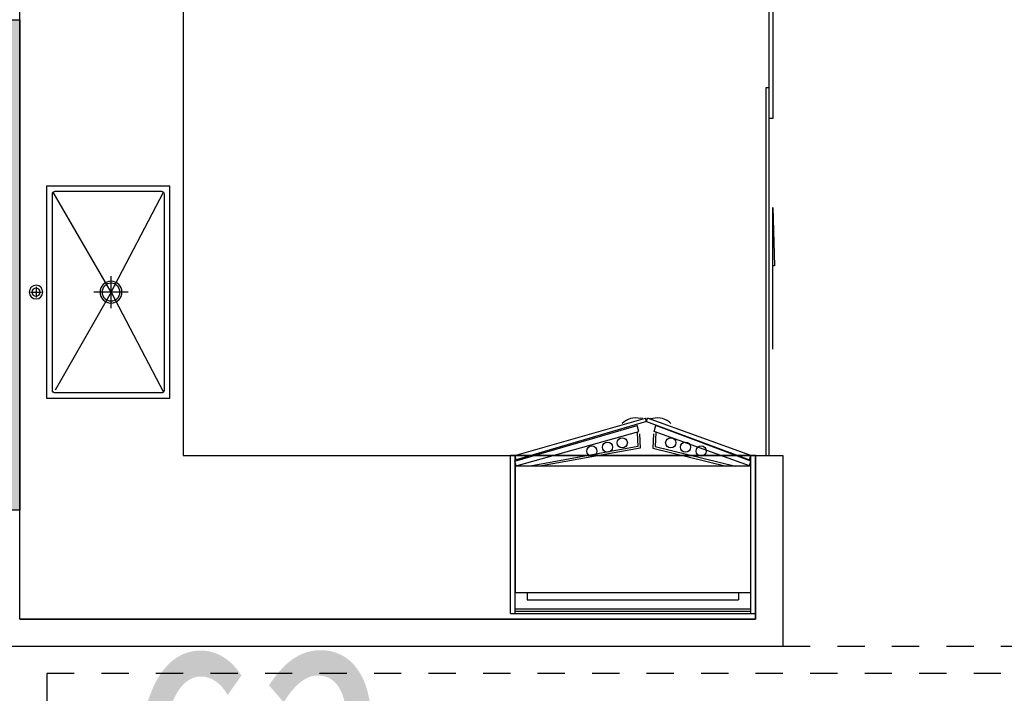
# Model space of a CAD drawing. Header units: millimetres. Extents: x 296296 to 297283, y 219875 to 220035.
# Tile 71 of 256: x 296695.08 to 296698.69, y 220016.94 to 220019.42. Entities that reach past the tile are written whole.
import ezdxf

# ---------------------------------------------------------------- set-up
doc = ezdxf.new("R2010")
doc.units = ezdxf.units.MM
doc.linetypes.add('185洋房-中间套（报建版）-旧规$0$洋房户型$0$_DASH', pattern=[0.6, 0.4, -0.2])
doc.layers.add('面积-住宅全面积', color=1, linetype='Continuous')
doc.styles.add('dw', font='simhei.ttf')

# ---------------------------------------------------------------- blocks, each defined once
blk = doc.blocks.new('sayea5yuteaytuytrauyt')
h = blk.add_hatch()
h.set_pattern_fill('钢筋混凝土', color=253, scale=100)
h.set_pattern_definition([(45, (0, 0), (-176.776695, 176.776695), []), (50, (0, 0), (717.26018, -62.75213), [75, -825]), (355, (0, 0), (-138.75133, 752.19213), [60, -660]), (100.4514, (59.8, -5.2), (578.5094, 689.43954), [63.7402, -701.1421]), (46.1842, (0, 200), (1067.24105, -165.519), [112.5, -1237.5]), (96.6356, (88.9, 186.2), (934.6627, 974.1179), [95.6103, -1051.713]), (351.1842, (0, 200), (934.662, 974.1186), [90, -990]), (21, (100, 150), (596.90705, -402.6189), [75, -825]), (326, (100, 150), (243.31533, 725.15005), [60, -660]), (71.4514, (149.74, 116.45), (840.22263, 322.5305), [63.7402, -701.1421]), (37.5, (0, 0), (12.159855, 332.893854), [0, -652, 0, -670, 0, -662.5]), (7.5, (0, 0), (263.06954, 394.41171), [0, -382, 0, -637, 0, -252.5]), (327.5, (-223, 0), (533.822436, -22.55487), [0, -250, 0, -780, 0, -1035]), (317.5, (-323, 0), (583.18617, 100.10498), [0, -325, 0, -518, 0, -735])])
h.paths.add_polyline_path([(1007424.9, 89058.4), (1007424.9, 87258.4), (1007174.9, 87258.4), (1007174.9, 89058.4)])
h.paths.add_polyline_path([(1021574.9, 89058.4), (1021574.9, 87258.4), (1021324.9, 87258.4), (1021324.9, 89058.4)])
h.paths.add_polyline_path([(989374.9, 89058.4), (989374.9, 87258.4), (989124.9, 87258.4), (989124.9, 89058.4)])
h.paths.add_polyline_path([(1039624.9, 89058.4), (1039624.9, 87258.4), (1039374.9, 87258.4), (1039374.9, 89058.4)])
h.paths.add_polyline_path([(1014474.9, 87858.4), (1014474.9, 84858.4), (1014274.9, 84858.4), (1014274.9, 87858.4)])
h.paths.add_polyline_path([(1044574.9, 92958.4), (1044574.9, 91158.4), (1044374.9, 91158.4), (1044374.9, 92758.4), (1044074.9, 92758.4), (1044074.9, 92958.4)])
h.paths.add_polyline_path([(984374.9, 92758.4), (984374.9, 91158.4), (984174.9, 91158.4), (984174.9, 92958.4), (984674.9, 92958.4), (984674.9, 92758.4)])
h.paths.add_polyline_path([(1027974.9, 92758.4), (1027974.9, 91258.4), (1027774.9, 91258.4), (1027774.9, 92958.4), (1028324.9, 92958.4), (1028324.9, 92758.4)])
h.paths.add_polyline_path([(1000974.9, 92958.4), (1000974.9, 91258.4), (1000774.9, 91258.4), (1000774.9, 92758.4), (1000424.9, 92758.4), (1000424.9, 92958.4)])
h.paths.add_polyline_path([(1033174.9, 92958.4), (1033174.9, 91258.4), (1032974.9, 91258.4), (1032974.9, 92758.4), (1032624.9, 92758.4), (1032624.9, 92958.4)])
h.paths.add_polyline_path([(995774.9, 92758.4), (995774.9, 91258.4), (995574.9, 91258.4), (995574.9, 92958.4), (996124.9, 92958.4), (996124.9, 92758.4)])
h.paths.add_polyline_path([(1014874.9, 80258.4), (1014874.9, 80058.4), (1014274.9, 80058.4), (1014274.9, 81858.4), (1014474.9, 81858.4), (1014474.9, 80258.4)])
h.paths.add_polyline_path([(1046674.9, 92358.4), (1046674.9, 90658.4), (1046474.9, 90658.4), (1046474.9, 92158.4), (1046024.9, 92158.4), (1046024.9, 92358.4)])
h.paths.add_polyline_path([(982274.9, 92158.4), (982274.9, 90658.4), (982074.9, 90658.4), (982074.9, 92358.4), (982724.9, 92358.4), (982724.9, 92158.4)])
h.paths.add_polyline_path([(1042874.9, 80058.4), (1042874.9, 79458.4), (1042074.9, 79458.4), (1042074.9, 79658.4), (1042674.9, 79658.4), (1042674.9, 80258.4), (1043624.9, 80258.4), (1043624.9, 80058.4)])
h.paths.add_polyline_path([(1010674.9, 80058.4), (1010674.9, 79458.4), (1009874.9, 79458.4), (1009874.9, 79658.4), (1010474.9, 79658.4), (1010474.9, 80258.4), (1011424.9, 80258.4), (1011424.9, 80058.4)])
h.paths.add_polyline_path([(1018874.9, 79658.4), (1018874.9, 79458.4), (1018074.9, 79458.4), (1018074.9, 80058.4), (1017324.9, 80058.4), (1017324.9, 80258.4), (1018274.9, 80258.4), (1018274.9, 79658.4)])
h.paths.add_polyline_path([(986674.9, 79658.4), (986674.9, 79458.4), (985874.9, 79458.4), (985874.9, 80058.4), (985124.9, 80058.4), (985124.9, 80258.4), (986074.9, 80258.4), (986074.9, 79658.4)])
h.paths.add_polyline_path([(1016574.9, 92758.4), (1016574.9, 91158.4), (1016374.9, 91158.4), (1016374.9, 92158.4), (1016074.9, 92158.4), (1016074.9, 92358.4), (1016374.9, 92358.4), (1016374.9, 92958.4), (1016874.9, 92958.4), (1016874.9, 92758.4)])
h.paths.add_polyline_path([(1012374.9, 92158.4), (1012374.9, 91158.4), (1012174.9, 91158.4), (1012174.9, 92758.4), (1011874.9, 92758.4), (1011874.9, 92958.4), (1012374.9, 92958.4), (1012374.9, 92358.4), (1012674.9, 92358.4), (1012674.9, 92158.4)])
h.paths.add_polyline_path([(1031699.9, 87258.4), (1031699.9, 86658.4), (1029249.9, 86658.4), (1029249.9, 87258.4), (1029449.9, 87258.4), (1029449.9, 86858.4), (1031499.9, 86858.4), (1031499.9, 87258.4)])
h.paths.add_polyline_path([(999499.9, 87258.4), (999499.9, 86658.4), (997049.9, 86658.4), (997049.9, 87258.4), (997249.9, 87258.4), (997249.9, 86858.4), (999299.9, 86858.4), (999299.9, 87258.4)])
h.paths.add_polyline_path([(1029449.9, 89158.4), (1029449.9, 88743.4), (1029249.9, 88743.4), (1029249.9, 89358.4), (1031699.9, 89358.4), (1031699.9, 88743.4), (1031499.9, 88743.4), (1031499.9, 89158.4)])
h.paths.add_polyline_path([(999499.9, 89358.4), (999499.9, 88743.4), (999299.9, 88743.4), (999299.9, 89158.4), (997249.9, 89158.4), (997249.9, 88743.4), (997049.9, 88743.4), (997049.9, 89358.4)])
h.paths.add_polyline_path([(1026174.8, 92958.4), (1026174.8, 90058.4), (1025974.8, 90058.4), (1025974.8, 92758.4), (1025574.9, 92758.4), (1025574.9, 92958.4)])
h.paths.add_polyline_path([(1002774.9, 92758.4), (1002774.9, 90058.4), (1002574.9, 90058.4), (1002574.9, 92958.4), (1003174.9, 92958.4), (1003174.9, 92758.4)])
h.paths.add_polyline_path([(993974.9, 92958.4), (993974.9, 90058.4), (993774.9, 90058.4), (993774.9, 92758.4), (993374.9, 92758.4), (993374.9, 92958.4)])
h.paths.add_polyline_path([(1034974.9, 92758.4), (1034974.9, 90058.4), (1034774.9, 90058.4), (1034774.9, 92958.4), (1035374.9, 92958.4), (1035374.9, 92758.4)])
h.paths.add_polyline_path([(1046674.9, 83408.4), (1046674.9, 80058.4), (1046074.9, 80058.4), (1046074.9, 80258.4), (1046474.9, 80258.4), (1046474.9, 83408.4)])
h.paths.add_polyline_path([(982674.9, 80258.4), (982674.9, 80058.4), (982074.9, 80058.4), (982074.9, 83408.4), (982274.9, 83408.4), (982274.9, 80258.4)])
h.paths.add_polyline_path([(1001674.9, 89358.4), (1001674.9, 86658.4), (1001474.9, 86658.4), (1001474.9, 89158.4), (1000774.9, 89158.4), (1000774.9, 89358.4)])
h.paths.add_polyline_path([(1027274.9, 89158.4), (1027274.9, 86658.4), (1027074.9, 86658.4), (1027074.9, 89358.4), (1027974.9, 89358.4), (1027974.9, 89158.4)])
h.paths.add_polyline_path([(995074.9, 89158.4), (995074.9, 86658.4), (994874.9, 86658.4), (994874.9, 89358.4), (995774.9, 89358.4), (995774.9, 89158.4)])
h.paths.add_polyline_path([(1033874.9, 89358.4), (1033874.9, 86658.4), (1033674.9, 86658.4), (1033674.9, 89158.4), (1032974.9, 89158.4), (1032974.9, 89358.4)])
h.paths.add_polyline_path([(989374.9, 92958.4), (989374.9, 92158.4), (988974.9, 92158.4), (988974.9, 92958.4)])
h.paths.add_polyline_path([(1007574.9, 92958.4), (1007574.9, 92158.4), (1007174.9, 92158.4), (1007174.9, 92958.4)])
h.paths.add_polyline_path([(995074.9, 79658.4), (995074.9, 79258.4), (994374.9, 79258.4), (994374.9, 79658.4)])
h.paths.add_polyline_path([(1002174.9, 79658.4), (1002174.9, 79258.4), (1001474.9, 79258.4), (1001474.9, 79658.4)])
h.paths.add_polyline_path([(1027274.9, 79658.4), (1027274.9, 79258.4), (1026574.9, 79258.4), (1026574.9, 79658.4)])
h.paths.add_polyline_path([(1034374.9, 79658.4), (1034374.9, 79258.4), (1033674.9, 79258.4), (1033674.9, 79658.4)])
h.paths.add_polyline_path([(1039774.9, 92958.4), (1039774.9, 92158.4), (1039374.9, 92158.4), (1039374.9, 92958.4)])
h.paths.add_polyline_path([(1021574.9, 92958.4), (1021574.9, 92158.4), (1021174.9, 92158.4), (1021174.9, 92958.4)])
at = {"color": 253}
blk.add_lwpolyline([(1021574.9, 89058.4), (1021574.9, 87258.4), (1021324.9, 87258.4), (1021324.9, 89058.4), (1021574.9, 89058.4)], close=True, dxfattribs=at)
blk = doc.blocks.new('185洋房-中间套（报建版）-旧规$0$185洋房-边套（报建版）$0$洋房户型$0$$0$900-660双开门冰箱A')
at = {"color": 253, "linetype": 'ByBlock'}
blk.add_wipeout([(-1647770.3, 357301.7), (-1647752.5, 357301.7), (-1647752.5, 357881.7), (-1648652.5, 357881.7), (-1648652.5, 357301.7), (-1648634.5, 357301.7), (-1648255.6, 357163.9), (-1648248.7, 357163.9)], dxfattribs=at)
at = {"color": 253}
for p, q in [((-1647752.5, 357881.7), (-1648652.5, 357881.7)), ((-1648652.5, 357881.7), (-1648652.5, 357301.7)), ((-1648634.7, 357881.7), (-1648634.7, 357301.7)), ((-1647770.3, 357872.8), (-1648634.7, 357872.8)), ((-1647770.3, 357863.9), (-1648634.7, 357863.9)), ((-1647770.3, 357881.7), (-1647770.3, 357301.7)), ((-1647752.5, 357881.7), (-1647752.5, 357301.7)), ((-1647752.5, 357881.7), (-1647752.5, 357301.7)), ((-1647752.5, 357881.7), (-1647752.5, 357301.7)), ((-1647814.3, 357831.5), (-1648589.9, 357831.5)), ((-1648589.9, 357804.6), (-1648589.9, 357831.5)), ((-1647814.3, 357804.6), (-1647814.3, 357831.5)), ((-1647769.9, 357804.6), (-1648634.3, 357804.6)), ((-1648634.3, 357804.6), (-1648634.3, 357341.2)), ((-1648634.3, 357797.9), (-1648634.3, 357365.6)), ((-1647769.9, 357341.2), (-1647769.9, 357804.6)), ((-1648630, 357339.6), (-1648634.7, 357321.8)), ((-1648634.7, 357321.8), (-1648286.4, 357191.5)), ((-1648634.3, 357341.2), (-1647769.9, 357341.2)), ((-1648630, 357339.6), (-1648280.6, 357212.9)), ((-1648284, 357268.2), (-1648578.6, 357341.2)), ((-1648275.5, 357275.1), (-1648543.8, 357340.3)), ((-1648228.7, 357275.1), (-1647860.5, 357340.3)), ((-1647774.2, 357339.6), (-1648223.6, 357212.9)), ((-1648220.3, 357268.2), (-1647825.6, 357341.2)), ((-1647769.5, 357321.8), (-1648217.8, 357191.5)), ((-1647774.2, 357339.6), (-1647769.5, 357321.8)), ((-1648652.5, 357301.7), (-1647752.5, 357301.7)), ((-1648634.6, 357301.7), (-1648255.6, 357163.9)), ((-1648630.5, 357316.9), (-1648634.5, 357301.7)), ((-1648252.1, 357176.7), (-1648630.5, 357316.9)), ((-1648252.1, 357176.7), (-1647773.8, 357316.9)), ((-1647769.6, 357301.7), (-1648248.7, 357163.9)), ((-1647773.8, 357316.9), (-1647769.7, 357301.7)), ((-1648286.6, 357217.4), (-1648284, 357268.2)), ((-1648278.3, 357221.5), (-1648275.5, 357275.1)), ((-1648225.9, 357221.5), (-1648228.7, 357275.1)), ((-1648217.6, 357217.4), (-1648220.3, 357268.2)), ((-1648280.6, 357212.9), (-1648286.4, 357191.5)), ((-1648223.6, 357212.9), (-1648217.8, 357191.5)), ((-1648252.1, 357176.7), (-1648255.6, 357163.9)), ((-1648252.1, 357176.7), (-1648248.7, 357163.9)), ((-1648267.3, 357163.9), (-1648275.3, 357166)), ((-1648237, 357163.9), (-1648228.9, 357166))]:
    blk.add_line(p, q, dxfattribs=at)
for centre in [(-1648452.8, 357285), (-1648395.1, 357271), (-1648109.1, 357271), (-1648051.4, 357285), (-1648341, 357254.8), (-1648163.2, 357254.8)]:
    blk.add_circle(centre, 18.7, dxfattribs=at)
for centre, start, end in [((-1648292.8, 357233.5), 225.4644, 284.5356), ((-1648211.5, 357233.5), 255.4644, 314.5356)]:
    blk.add_arc(centre, 69.7, start, end, dxfattribs=at)
blk = doc.blocks.new('185洋房-中间套（报建版）-旧规$0$185洋房-边套（报建版）$0$洋房户型$0$A$C5687057F')
at = {"color": 253}
for p, q in [((435, 590), (435, 550)), ((415, 570), (455, 570)), ((435, 295), (67.9, 507.1)), ((435, 295), (795, 500)), ((435, 232.4), (435, 357.6)), ((435, 295), (67.9, 102.9)), ((494, 295), (376, 295)), ((435, 295), (802.1, 102.9))]:
    blk.add_line(p, q, dxfattribs=at)
blk.add_lwpolyline([(45, 80), (825, 80), (825, 530), (45, 530)], close=True, dxfattribs=at)
blk.add_lwpolyline([(75, 100), (795, 100, 0.414214), (805, 110), (805, 500, 0.414214), (795, 510), (75, 510, 0.414214), (65, 500), (65, 110, 0.414214)], format="xyb", close=True, dxfattribs=at)
for centre, radius in [((435, 570), 25), ((435, 570), 15), ((435, 295), 40), ((435, 295), 32.5)]:
    blk.add_circle(centre, radius, dxfattribs=at)
blk = doc.blocks.new('185洋房-中间套（报建版）-旧规$0$185洋房-边套（报建版）$0$洋房户型$0$$DORLIB2D$00000131')
at = {"color": 253, "lineweight": -2}
for p, q in [((0.15, 0.125), (0.2319, 0.1973)), ((0.2319, 0.1973), (0.2319, 0.125)), ((-0.5, 0.125), (-0.5, 0)), ((0.0192, 0.125), (-0.5, 0.125)), ((0.0192, 0), (0.0192, 0.125)), ((0.35, 0.125), (0.15, 0.125)), ((-0.5, 0), (0.0192, 0)), ((-0.024, 0), (0.5, 0)), ((-0.024, -0.125), (-0.024, 0)), ((0.5, 0), (0.5, -0.125)), ((-0.35, -0.125), (-0.15, -0.125)), ((-0.2319, -0.1973), (-0.2319, -0.125)), ((-0.15, -0.125), (-0.2319, -0.1973)), ((0.5, -0.125), (-0.024, -0.125))]:
    blk.add_line(p, q, dxfattribs=at)
blk = doc.blocks.new('185洋房-中间套（报建版）-旧规')
at = {"color": 253, "linetype": 'Continuous'}
for p, q in [((25000, 7300), (25000, 9800)), ((22200, 7900), (22200, 7200)), ((25000, 7300), (22300, 7300)), ((25200, 7200), (22200, 7200))]:
    blk.add_line(p, q, dxfattribs=at)
at = {"color": 253, "linetype": '185洋房-中间套（报建版）-旧规$0$洋房户型$0$_DASH', "ltscale": 0.5}
blk.add_lwpolyline([(22200, 7200), (19500, 7200)], dxfattribs=at)
blk.add_lwpolyline([(19800, 7100), (24900, 7100), (24900, 2550), (19800, 2550)], close=True, dxfattribs=at)
at = {"color": 253, "xscale": 2600, "yscale": -100, "zscale": 100, "rotation": 90}
blk.add_blockref('185洋房-中间套（报建版）-旧规$0$185洋房-边套（报建版）$0$洋房户型$0$$DORLIB2D$00000131', (22250, 9200), dxfattribs=at)
at = {"color": 253, "extrusion": (0, 0, -1), "xscale": -1, "zscale": -1, "rotation": 90.00000150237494}
blk.add_blockref('185洋房-中间套（报建版）-旧规$0$185洋房-边套（报建版）$0$洋房户型$0$A$C5687057F', (-24370, 8935), dxfattribs=at)
at = {"color": 253, "extrusion": (0, 0, -1), "zscale": -1, "rotation": 180.000001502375}
blk.add_blockref('185洋房-中间套（报建版）-旧规$0$185洋房-边套（报建版）$0$洋房户型$0$$0$900-660双开门冰箱A', (-1670952.5, 365201.7), dxfattribs=at)
at = {"color": 253, "linetype": 'Continuous'}
for p, q in [((22300, 7900), (22200, 7900)), ((22300, 7300), (22300, 7900))]:
    blk.add_line(p, q, dxfattribs=at)
at = {"color": 253}
blk.add_lwpolyline([(22300, 7900), (22300, 7300), (25000, 7300), (25000, 10900), (24400, 10900), (24400, 7900)], close=True, dxfattribs=at)

msp = doc.modelspace()

# ---------------------------------------------------------------- block references
at = {"xscale": 0.001, "yscale": 0.001, "zscale": 0.001}
msp.add_blockref('sayea5yuteaytuytrauyt', (295673.5037, 219930.3578), dxfattribs=at)

# ---------------------------------------------------------------- next in the draw order: block references
at = {"xscale": -0.001, "yscale": 0.001, "zscale": 0.001}
msp.add_blockref('185洋房-中间套（报建版）-旧规', (296720.0786, 220009.9162), dxfattribs=at)

# ---------------------------------------------------------------- next in the draw order: texts
at = {"layer": '面积-住宅全面积', "color": 1, "style": 'dw', "width": 0.8}
msp.add_text('149.62', height=0.91, dxfattribs=at).set_placement((296693.4753, 220016.2018))

doc.saveas('drawing.dxf')
